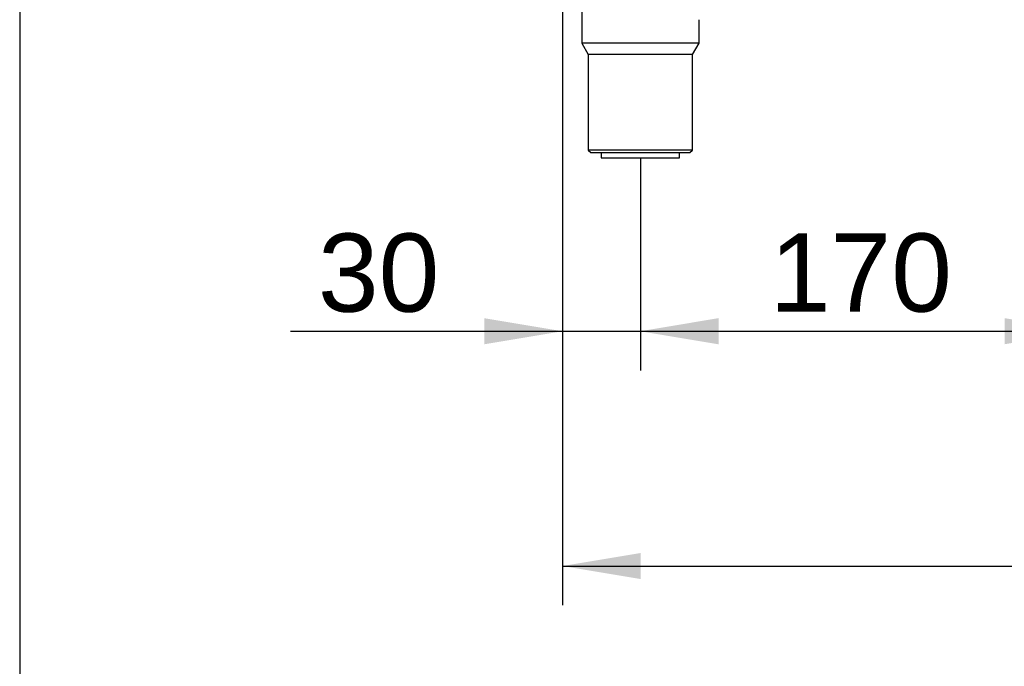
# Model space of a CAD drawing. Header units: millimetres. Extents: x 0 to 287, y 0 to 200.
# Tile 13 of 54: x 10 to 48, y 103 to 128. Entities that reach past the tile are written whole.
import ezdxf
from ezdxf.enums import TextEntityAlignment as Align

# ---------------------------------------------------------------- set-up
doc = ezdxf.new("R2010")
doc.units = ezdxf.units.MM
for name, color, linetype in [('130.191_BW4C_CTM', 7, 'Continuous'), ('Défaut', 7, 'Continuous'), ('Marges', 7, 'Continuous')]:
    doc.layers.add(name, color=color, linetype=linetype)
doc.styles.add('SEACAD_Arial', font='arial.ttf')
doc.dimstyles.new('ISO', dxfattribs={"dimtxt": 3, "dimasz": 3, "dimexe": 1.5, "dimexo": 0, "dimgap": 1.5, "dimtad": 1, "dimdec": 0, "dimlfac": 10, "dimtxsty": 'SEACAD_Arial', "dimblk1": '_SE_FILLED', "dimblk2": '_SE_FILLED', "dimsah": 1, "dimcen": 1.5, "dimazin": 0, "dimtfac": 1, "dimtdec": 3, "dimtmove": 0, "dimatfit": 3, "dimfxl": 1, "dimtolj": 1, "dimarcsym": 0})

# ---------------------------------------------------------------- blocks, each defined once
blk = doc.blocks.new('SE')
at = {"layer": '130.191_BW4C_CTM', "color": 7, "linetype": 'Continuous'}
for p, q in [((31.578, 128.253), (31.578, 127.053)), ((36.078, 127.053), (36.078, 127.953)), ((36.078, 127.053), (31.578, 127.053)), ((31.578, 127.053), (31.828, 126.62)), ((35.828, 126.62), (36.078, 127.053)), ((35.828, 126.62), (31.828, 126.62)), ((31.828, 126.62), (31.828, 122.953)), ((35.828, 122.953), (35.828, 126.62)), ((35.828, 122.953), (31.828, 122.953)), ((31.828, 122.953), (31.928, 122.853)), ((31.928, 122.853), (35.728, 122.853)), ((32.328, 122.853), (32.328, 122.653)), ((35.328, 122.653), (35.328, 122.853)), ((35.728, 122.853), (35.828, 122.953)), ((32.328, 122.653), (35.328, 122.653))]:
    blk.add_line(p, q, dxfattribs=at)
blk = doc.blocks.new('DMBLK17')
at = {"layer": 'Défaut', "linetype": 'Continuous'}
for points in [[(33.838, 106.49), (33.838, 107.49), (30.838, 106.99)], [(84.618, 106.49), (87.618, 106.99), (84.618, 107.49)]]:
    blk.add_hatch(color=7, dxfattribs=at).paths.add_polyline_path(points)
at = {"layer": 'Défaut', "color": 7, "linetype": 'Continuous'}
for p, q in [((30.838, 132.403), (30.838, 105.49)), ((87.618, 128.508), (87.618, 105.49)), ((30.838, 106.99), (87.618, 106.99))]:
    blk.add_line(p, q, dxfattribs=at)
at = {"layer": 'Défaut', "color": 7, "linetype": 'Continuous', "style": 'SEACAD_Arial'}
blk.add_text('568', height=3, dxfattribs=at).set_placement((55.707, 110.74), align=Align.TOP_LEFT)
blk = doc.blocks.new('_SE_FILLED')
at = {"color": 0}
blk.add_line((0, 0), (-1, 0), dxfattribs=at)
blk.add_solid([(0, 0), (-1, -0.1665), (-1, 0.1665), (0, 0)], dxfattribs=at)
blk = doc.blocks.new('DMBLK18')
at = {"layer": 'Défaut', "linetype": 'Continuous'}
for points in [[(36.828, 115.501), (36.828, 116.501), (33.828, 116.001)], [(47.808, 115.501), (50.808, 116.001), (47.808, 116.501)]]:
    blk.add_hatch(color=7, dxfattribs=at).paths.add_polyline_path(points)
at = {"layer": 'Défaut', "color": 7, "linetype": 'Continuous'}
for p, q in [((33.828, 122.653), (33.828, 114.501)), ((50.808, 122.653), (50.808, 114.501)), ((33.828, 116.001), (50.808, 116.001))]:
    blk.add_line(p, q, dxfattribs=at)
at = {"layer": 'Défaut', "color": 7, "linetype": 'Continuous', "style": 'SEACAD_Arial'}
blk.add_text('170', height=3, dxfattribs=at).set_placement((38.796, 119.751), align=Align.TOP_LEFT)
blk = doc.blocks.new('DMBLK21')
at = {"layer": 'Défaut', "linetype": 'Continuous'}
for points in [[(27.838, 115.498), (30.838, 115.998), (27.838, 116.498)], [(36.828, 115.498), (36.828, 116.498), (33.828, 115.998)]]:
    blk.add_hatch(color=7, dxfattribs=at).paths.add_polyline_path(points)
at = {"layer": 'Défaut', "color": 7, "linetype": 'Continuous'}
for p, q in [((30.838, 132.403), (30.838, 114.498)), ((33.828, 122.653), (33.828, 114.498)), ((20.399, 115.998), (39.828, 115.998))]:
    blk.add_line(p, q, dxfattribs=at)
at = {"layer": 'Défaut', "color": 7, "linetype": 'Continuous', "style": 'SEACAD_Arial'}
blk.add_text('30', height=3, dxfattribs=at).set_placement((21.449, 119.748), align=Align.TOP_LEFT)

msp = doc.modelspace()

# ---------------------------------------------------------------- linework, layer by layer
at = {"layer": 'Marges', "color": 7, "linetype": 'Continuous'}
msp.add_line((10, 200), (10, 10), dxfattribs=at)

# ---------------------------------------------------------------- block references
at = {"layer": 'Défaut'}
msp.add_blockref('SE', (0, 0), dxfattribs=at)

# ---------------------------------------------------------------- dimensions: what is measured, and where the dimension line sits
at = {"layer": 'Défaut', "color": 7, "linetype": 'Continuous'}
for base, p2, picture, middle in [((33.8278, 115.9983), (33.8278, 122.653), 'DMBLK21', (27.1945, 115.9983)), ((87.6183, 106.9901), (87.6183, 128.508), 'DMBLK17', (59.2283, 106.9901))]:
    dim = msp.add_linear_dim(base=base, p1=(30.8383, 132.403), p2=p2, text='\\A1;<>', dimstyle='ISO', dxfattribs=at)
    dim.commit()
    dim.dimension.update_dxf_attribs({"geometry": picture, "text_midpoint": middle, "dimtype": 160})
dim = msp.add_linear_dim(base=(33.8278, 116.0006), p1=(33.8278, 122.653), p2=(50.8078, 122.653), angle=360, text='\\A1;<>', dimstyle='ISO', dxfattribs=at)
dim.commit()
dim.dimension.update_dxf_attribs({"geometry": 'DMBLK18', "text_midpoint": (42.3178, 116.0006), "dimtype": 161})

doc.saveas('drawing.dxf')
